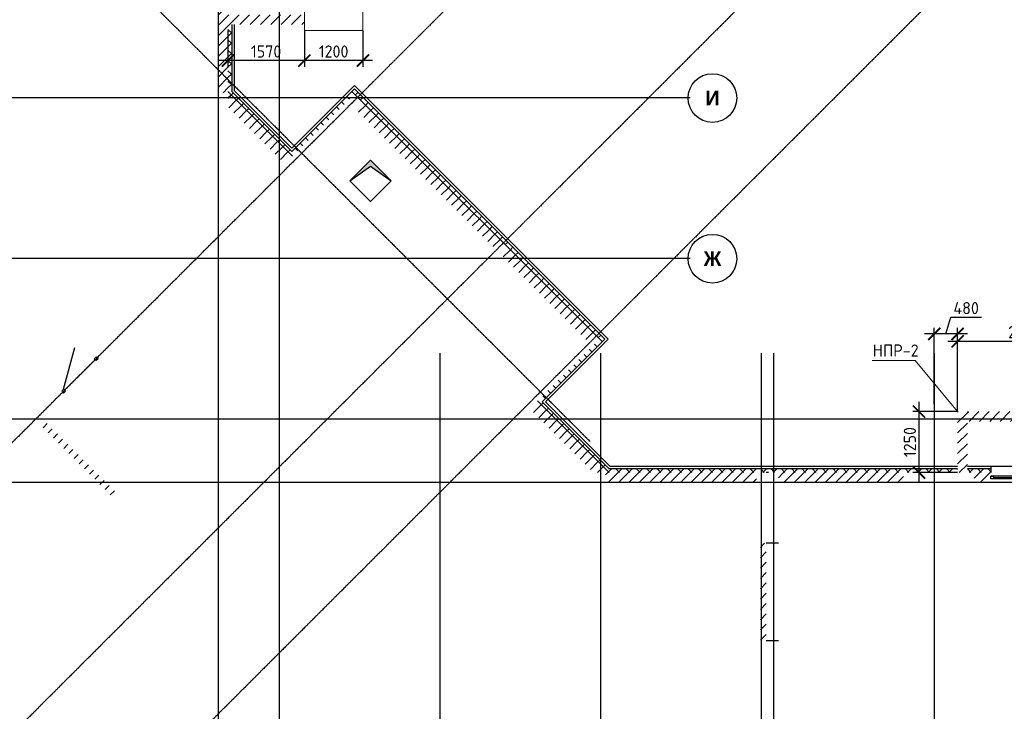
# Model space of a CAD drawing. Header units: millimetres. Extents: x 130535 to 1380046, y -52734 to 121434.
# Tile 5 of 64: x 235554 to 255765, y -31913 to -17709. Entities that reach past the tile are written whole.
import ezdxf

# ---------------------------------------------------------------- set-up
doc = ezdxf.new("R2010")
doc.units = ezdxf.units.MM
doc.linetypes.add('______5', pattern=[1.1, 0.8, -0.1, 0.1, -0.1])
doc.linetypes.add('DASHDOT_axis', pattern=[24, 20, -1.5, 1, -1.5])
doc.layers.get('DEFPOINTS').update_dxf_attribs({"color": 1, "lineweight": 0})
for name, color, linetype, lineweight in [('Standard', 7, 'Continuous', 25), ('Колонны текст', 7, 'Continuous', 0), ('Общий01', 7, 'Continuous', 13), ('Оси', 40, '______5', 18), ('РАЗМЕРЫ', 1, 'Continuous', 9)]:
    doc.layers.add(name, color=color, linetype=linetype, lineweight=lineweight)
doc.layers.add('Стена_ бетон не несущ.', color=7, linetype='Continuous', lineweight=35, true_color=0xb4b496)
doc.layers.add('Стена_ бетон несущ.', color=7, linetype='Continuous', lineweight=70, true_color=0xb4b496)
doc.styles.add('Century Gothic', font='GOTHIC.TTF')
doc.styles.add('GOST-2.304_Type-B', font='GOST Common.ttf')
doc.dimstyles.new('СПДС', dxfattribs={"dimscale": 100, "dimtxt": 2.5, "dimasz": 2.5, "dimexe": 1.25, "dimexo": 0, "dimtad": 1, "dimdec": 0, "dimtxsty": 'GOST-2.304_Type-B', "dimblk": 'ARCHTICK', "dimcen": 2.5, "dimdle": 2, "dimadec": 0, "dimazin": 2, "dimtfac": 0.75, "dimtdec": 0, "dimtmove": 1, "dimatfit": 3, "dimfxl": 1, "dimtolj": 1, "dimarcsym": 1})
pattern_1 = [(45, (387224.73, -49905.39), (-106.06602, 106.06602), []), (135, (387224.73, -49905.39), (-106.06602, -106.06602), [])]
pattern_2 = [(45, (387224.73, -49905.4), (-212.13203, 212.13203), []), (45, (387118.66, -49799.32), (-212.13203, 212.13203), [])]

# ---------------------------------------------------------------- blocks, each defined once
blk = doc.blocks.new('NSY101')
at = {"color": 0, "linetype": 'ByBlock', "lineweight": -2}
blk.add_circle((0, 0), 0.05, dxfattribs=at)
blk = doc.blocks.new('СЛОЖНЫЙ_ОБЪЕКТ_50')
at = {"layer": 'Оси', "color": 16, "linetype": 'Continuous', "lineweight": 25, "transparency": 33554687, "xscale": 9.999999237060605, "yscale": 9.999999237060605, "zscale": 9.999999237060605}
blk.add_blockref('NSY101', (-137.45, 30.588), dxfattribs=at)
at = {"layer": 'Оси', "color": 16, "linetype": 'Continuous', "lineweight": 25, "transparency": 33554687, "insert": (-137.45, 30.588), "char_height": 0.3, "width": 0.435, "attachment_point": 5, "style": 'Century Gothic'}
blk.add_mtext('\\A1;{\\fCentury Gothic|i0|b1;\\H0.300000;\\W1.000000;\\C16;И}\\P', dxfattribs=at)
blk = doc.blocks.new('СЛОЖНЫЙ_ОБЪЕКТ_51')
at = {"layer": 'Оси', "color": 16, "linetype": 'Continuous', "lineweight": 25, "transparency": 33554687, "xscale": 9.999999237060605, "yscale": 9.999999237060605, "zscale": 9.999999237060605}
blk.add_blockref('NSY101', (-137.45, 27.288), dxfattribs=at)
at = {"layer": 'Оси', "color": 16, "linetype": 'Continuous', "lineweight": 25, "transparency": 33554687, "insert": (-137.45, 27.288), "char_height": 0.3, "width": 0.54, "attachment_point": 5, "style": 'Century Gothic'}
blk.add_mtext('\\A1;{\\fCentury Gothic|i0|b1;\\H0.300000;\\W1.000000;\\C16;Ж}\\P', dxfattribs=at)
blk = doc.blocks.new('СЛОЖНЫЙ_ОБЪЕКТ_54')
at = {"layer": 'Общий01', "linetype": 'Continuous', "lineweight": 25, "true_color": 0x6d6d6d, "transparency": 33554687}
blk.add_hatch(color=251, dxfattribs=at).paths.add_polyline_path([(-144.467, 29.312), (-144.892, 28.888), (-144.467, 29.191), (-144.043, 28.888)])
at = {"layer": 'Общий01', "color": 7, "linetype": 'Continuous', "lineweight": 25, "transparency": 33554687}
for p, q in [((-144.892, 28.888), (-144.467, 29.312)), ((-144.467, 29.312), (-144.043, 28.888)), ((-144.892, 28.888), (-144.467, 29.191)), ((-144.467, 29.191), (-144.043, 28.888)), ((-144.467, 28.464), (-144.892, 28.888)), ((-144.043, 28.888), (-144.467, 28.464))]:
    blk.add_line(p, q, dxfattribs=at)
blk = doc.blocks.new('_ArchTick')
at = {"color": 0, "linetype": 'ByBlock', "const_width": 0.15}
blk.add_lwpolyline([(-0.5, -0.5), (0.5, 0.5)], dxfattribs=at)
blk = doc.blocks.new('*D216')
at = {"layer": 'DEFPOINTS', "color": 0, "linetype": 'Continuous', "lineweight": 0, "transparency": 16777216}
for p in [(257538, -24314), (254808, -25759), (257538, -25759, -350)]:
    blk.add_point(p, dxfattribs=at)
at = {"layer": 'РАЗМЕРЫ', "color": 0, "linetype": 'Continuous', "lineweight": -2, "transparency": 16777216}
for p, q in [((254808, -25759), (254808, -24189)), ((257538, -25759), (257538, -24189)), ((254608, -24314), (257738, -24314))]:
    blk.add_line(p, q, dxfattribs=at)
at = {"layer": 'РАЗМЕРЫ', "color": 0, "linetype": 'Continuous', "lineweight": -2, "transparency": 16777216, "xscale": 250, "yscale": 250, "zscale": 250, "rotation": 180}
blk.add_blockref('_ArchTick', (254808, -24314), dxfattribs=at)
at = {"layer": 'РАЗМЕРЫ', "color": 0, "linetype": 'Continuous', "lineweight": -2, "transparency": 16777216, "xscale": 250, "yscale": 250, "zscale": 250}
blk.add_blockref('_ArchTick', (257538, -24314), dxfattribs=at)
at = {"layer": 'РАЗМЕРЫ', "color": 0, "linetype": 'Continuous', "lineweight": 0, "transparency": 16777216, "insert": (256173, -24126), "char_height": 250, "attachment_point": 5, "style": 'GOST-2.304_Type-B'}
blk.add_mtext('\\A1;2700', dxfattribs=at)
blk = doc.blocks.new('*D217')
at = {"layer": 'DEFPOINTS', "color": 0, "linetype": 'Continuous', "lineweight": 0, "transparency": 16777216}
for p in [(254328, -24163), (254328, -25608), (254808, -25759)]:
    blk.add_point(p, dxfattribs=at)
at = {"layer": 'РАЗМЕРЫ', "color": 0, "linetype": 'Continuous', "lineweight": -2, "transparency": 16777216}
for p, q in [((254568, -24163), (254671, -23820)), ((254671, -23820), (255296, -23820)), ((254328, -25608), (254328, -24038)), ((254808, -25759), (254808, -24038)), ((255008, -24163), (254128, -24163))]:
    blk.add_line(p, q, dxfattribs=at)
at = {"layer": 'РАЗМЕРЫ', "color": 0, "linetype": 'Continuous', "lineweight": -2, "transparency": 16777216, "xscale": 250, "yscale": 250, "zscale": 250, "rotation": 180}
blk.add_blockref('_ArchTick', (254328, -24163), dxfattribs=at)
at = {"layer": 'РАЗМЕРЫ', "color": 0, "linetype": 'Continuous', "lineweight": -2, "transparency": 16777216, "xscale": 250, "yscale": 250, "zscale": 250}
blk.add_blockref('_ArchTick', (254808, -24163), dxfattribs=at)
at = {"layer": 'РАЗМЕРЫ', "color": 0, "linetype": 'Continuous', "lineweight": 0, "transparency": 16777216, "insert": (254983, -23632), "char_height": 250, "attachment_point": 5, "style": 'GOST-2.304_Type-B'}
blk.add_mtext('\\A1;480', dxfattribs=at)
blk = doc.blocks.new('*D218')
at = {"layer": 'DEFPOINTS', "color": 0, "linetype": 'Continuous', "lineweight": 0, "transparency": 16777216}
for p in [(254808, -25759), (254014, -27009), (254808, -27009, -350)]:
    blk.add_point(p, dxfattribs=at)
at = {"layer": 'РАЗМЕРЫ', "color": 0, "linetype": 'Continuous', "lineweight": -2, "transparency": 16777216}
for p, q in [((254014, -25559), (254014, -27209)), ((254808, -25759), (253889, -25759)), ((254808, -27009), (253889, -27009))]:
    blk.add_line(p, q, dxfattribs=at)
at = {"layer": 'РАЗМЕРЫ', "color": 0, "linetype": 'Continuous', "lineweight": -2, "transparency": 16777216, "xscale": 250, "yscale": 250, "zscale": 250}
for p, rotation in [((254014, -25759), 90), ((254014, -27009), 270)]:
    blk.add_blockref('_ArchTick', p, dxfattribs=dict(at, rotation=rotation))
at = {"layer": 'РАЗМЕРЫ', "color": 0, "linetype": 'Continuous', "lineweight": 0, "transparency": 16777216, "insert": (253827, -26384), "char_height": 250, "attachment_point": 5, "rotation": 90, "style": 'GOST-2.304_Type-B'}
blk.add_mtext('\\A1;1250', dxfattribs=at)
blk = doc.blocks.new('*D582')
at = {"layer": 'DEFPOINTS', "color": 0, "linetype": 'Continuous', "lineweight": 0, "transparency": 16777216}
for p in [(241398, -17929, -350), (242598, -17929, -350), (241398, -18549)]:
    blk.add_point(p, dxfattribs=at)
at = {"layer": 'РАЗМЕРЫ', "color": 0, "linetype": 'Continuous', "lineweight": -2, "transparency": 16777216}
for p, q in [((241398, -17929), (241398, -18674)), ((242598, -17929), (242598, -18674)), ((242798, -18549), (241198, -18549))]:
    blk.add_line(p, q, dxfattribs=at)
at = {"layer": 'РАЗМЕРЫ', "color": 0, "linetype": 'Continuous', "lineweight": -2, "transparency": 16777216, "xscale": 250, "yscale": 250, "zscale": 250, "rotation": 180}
blk.add_blockref('_ArchTick', (241398, -18549), dxfattribs=at)
at = {"layer": 'РАЗМЕРЫ', "color": 0, "linetype": 'Continuous', "lineweight": -2, "transparency": 16777216, "xscale": 250, "yscale": 250, "zscale": 250}
blk.add_blockref('_ArchTick', (242598, -18549), dxfattribs=at)
at = {"layer": 'РАЗМЕРЫ', "color": 0, "linetype": 'Continuous', "lineweight": 0, "transparency": 16777216, "insert": (241998, -18362), "char_height": 250, "attachment_point": 5, "style": 'GOST-2.304_Type-B'}
blk.add_mtext('\\A1;1200', dxfattribs=at)
blk = doc.blocks.new('*D583')
at = {"layer": 'DEFPOINTS', "color": 0, "linetype": 'Continuous', "lineweight": 0, "transparency": 16777216}
for p in [(239828, -17929, -350), (241398, -17929), (239828, -18549)]:
    blk.add_point(p, dxfattribs=at)
at = {"layer": 'РАЗМЕРЫ', "color": 0, "linetype": 'Continuous', "lineweight": -2, "transparency": 16777216}
for p, q in [((239828, -17929), (239828, -18674)), ((241398, -17929), (241398, -18674)), ((241598, -18549), (239628, -18549))]:
    blk.add_line(p, q, dxfattribs=at)
at = {"layer": 'РАЗМЕРЫ', "color": 0, "linetype": 'Continuous', "lineweight": -2, "transparency": 16777216, "xscale": 250, "yscale": 250, "zscale": 250, "rotation": 180}
blk.add_blockref('_ArchTick', (239828, -18549), dxfattribs=at)
at = {"layer": 'РАЗМЕРЫ', "color": 0, "linetype": 'Continuous', "lineweight": -2, "transparency": 16777216, "xscale": 250, "yscale": 250, "zscale": 250}
blk.add_blockref('_ArchTick', (241398, -18549), dxfattribs=at)
at = {"layer": 'РАЗМЕРЫ', "color": 0, "linetype": 'Continuous', "lineweight": 0, "transparency": 16777216, "insert": (240613, -18362), "char_height": 250, "attachment_point": 5, "style": 'GOST-2.304_Type-B'}
blk.add_mtext('\\A1;1570', dxfattribs=at)

msp = doc.modelspace()

# ---------------------------------------------------------------- hatches: boundary and pattern name
at = {"layer": 'Общий01', "linetype": 'Continuous', "lineweight": 13, "transparency": 33554687}
h = msp.add_hatch(dxfattribs=at)
h.set_pattern_fill('__________6', scale=100, style=0, pattern_type=2)
h.set_pattern_definition(pattern_1)
h.paths.add_polyline_path([(247389.2, -24334), (247445.8, -24390.6), (247566, -24270.4), (242425, -19129.4), (241138, -20416.3), (239907.8, -19186), (239907.8, -17808.5), (239827.8, -17808.5), (239827.8, -19219.2), (241138, -20529.4), (242425, -19242.5), (247452.8, -24270.4)], flags=0)
h = msp.add_hatch(dxfattribs=at)
h.set_pattern_fill('__________6', scale=100, style=0, pattern_type=2)
h.set_pattern_definition(pattern_1)
h.paths.add_polyline_path([(247650.3, -26928.5), (246279, -25557.3), (247566, -24270.4), (247445.8, -24150.1), (247389.2, -24206.7), (247452.8, -24270.4), (246165.9, -25557.3), (247617.1, -27008.5), (254807.8, -27008.5), (254807.8, -26928.5)], flags=0)
h = msp.add_hatch(dxfattribs=at)
h.set_pattern_fill('__________6', scale=100, style=0, pattern_type=2)
h.set_pattern_definition(pattern_1)
h.paths.add_polyline_path([(255487.8, -27008.5), (255487.8, -26928.5), (255007.8, -26928.5), (255007.8, -27008.5)], flags=0)
at = {"layer": 'Стена_ бетон не несущ.', "linetype": 'Continuous', "lineweight": 35, "transparency": 33554687}
h = msp.add_hatch(dxfattribs=at)
h.set_pattern_fill('__________301', scale=100, style=0, pattern_type=2)
h.set_pattern_definition(pattern_2)
h.paths.add_polyline_path([(235933.7, -25988.3), (237468.2, -27522.8), (237553.1, -27437.9), (236018.6, -25903.4)], flags=0)
h = msp.add_hatch(dxfattribs=at)
h.set_pattern_fill('__________301', scale=100, style=0, pattern_type=2)
h.set_pattern_definition(pattern_2)
h.paths.add_polyline_path([(250877.8, -30463.5), (250877.8, -28458.5), (250757.8, -28458.5), (250757.8, -30463.5)], flags=0)
at = {"layer": 'Стена_ бетон несущ.', "linetype": 'Continuous', "lineweight": 35, "transparency": 33554687}
h = msp.add_hatch(dxfattribs=at)
h.set_pattern_fill('__________5', scale=100, style=0, pattern_type=2)
h.set_pattern_definition(pattern_2)
h.paths.add_polyline_path([(239627.8, -17108.5), (239627.8, -19208.5), (239827.8, -19208.5), (239827.8, -17108.5)], flags=0)
h = msp.add_hatch(dxfattribs=at)
h.set_pattern_fill('__________5', scale=100, style=0, pattern_type=2)
h.set_pattern_definition(pattern_2)
h.paths.add_polyline_path([(241397.8, -17608.5), (239827.8, -17608.5), (239827.8, -17808.5), (241397.8, -17808.5)], flags=0)
h = msp.add_hatch(dxfattribs=at)
h.set_pattern_fill('__________5', scale=100, style=0, pattern_type=2)
h.set_pattern_definition(pattern_2)
h.paths.add_polyline_path([(241138, -20529.4), (239827.8, -19219.2), (239827.8, -19502), (240996.6, -20670.8)], flags=0)
h = msp.add_hatch(dxfattribs=at)
h.set_pattern_fill('__________5', scale=100, style=0, pattern_type=2)
h.set_pattern_definition(pattern_2)
h.paths.add_polyline_path([(245416.1, -22233.6), (242552.3, -19369.8), (242410.8, -19511.2), (245274.7, -22375)], flags=0)
h = msp.add_hatch(dxfattribs=at)
h.set_pattern_fill('__________5', scale=100, style=0, pattern_type=2)
h.set_pattern_definition(pattern_2)
h.paths.add_polyline_path([(245401.9, -22502.3), (247184.1, -24284.5), (247325.6, -24143.1), (245543.4, -22360.9)], flags=0)
h = msp.add_hatch(dxfattribs=at)
h.set_pattern_fill('__________5', scale=100, style=0, pattern_type=2)
h.set_pattern_definition(pattern_2)
h.paths.add_polyline_path([(247617.1, -27008.5), (246165.9, -25557.3), (246024.5, -25698.7), (247334.3, -27008.5)], flags=0)
h = msp.add_hatch(dxfattribs=at)
h.set_pattern_fill('__________5', scale=100, style=0, pattern_type=2)
h.set_pattern_definition(pattern_2)
h.paths.add_polyline_path([(255007.8, -27008.5), (255007.8, -25758.5), (254807.8, -25758.5), (254807.8, -27008.5)], flags=0)
h = msp.add_hatch(dxfattribs=at)
h.set_pattern_fill('__________5', scale=100, style=0, pattern_type=2)
h.set_pattern_definition(pattern_2)
h.paths.add_polyline_path([(255007.8, -25958.5), (257537.8, -25958.5), (257537.8, -25758.5), (255007.8, -25758.5)], flags=0)
h = msp.add_hatch(dxfattribs=at)
h.set_pattern_fill('__________5', scale=100, style=0, pattern_type=2)
h.set_pattern_definition(pattern_2)
h.paths.add_polyline_path([(247577.8, -27208.5), (250677.8, -27208.5), (250677.8, -27008.5), (247577.8, -27008.5)], flags=0)
h = msp.add_hatch(dxfattribs=at)
h.set_pattern_fill('__________5', scale=100, style=0, pattern_type=2)
h.set_pattern_definition(pattern_2)
h.paths.add_polyline_path([(251127.8, -27208.5), (253697.8, -27208.5), (253697.8, -27008.5), (251127.8, -27008.5)], flags=0)
h = msp.add_hatch(dxfattribs=at)
h.set_pattern_fill('__________5', scale=100, style=0, pattern_type=2)
h.set_pattern_definition(pattern_2)
h.paths.add_polyline_path([(255487.8, -27208.5), (255487.8, -27008.5), (255147.8, -27008.5), (255147.8, -27208.5)], flags=0)

# ---------------------------------------------------------------- linework, layer by layer
at = {"color": 7, "linetype": 'DASHDOT_axis'}
for p, q in [((239627.8, 5808.8), (239627.8, -45070.9)), ((240877.8, 5808.8), (240877.8, -45070.9)), ((251393.5, -10401.2), (224427.8, -37366.9)), ((254384.6, -13392.3), (227418.9, -40358)), ((256294.1, -15301.8), (229328.4, -42267.5)), ((236201.3, -15309.9), (247266.5, -26375.1)), ((217262.6, -19308.5), (249317.1, -19308.5)), ((217262.6, -22608.5), (249317.1, -22608.5)), ((244177.8, -24555.5), (244177.8, -45070.9)), ((247477.8, -24555.5), (247477.8, -45070.9)), ((250777.8, -24555.5), (250777.8, -45070.9)), ((251027.8, -24555.5), (251027.8, -45070.9)), ((254327.8, -24555.5), (254327.8, -45070.9)), ((217262.6, -25908.5), (295644.3, -25908.5)), ((217262.6, -27208.5), (295644.3, -27208.5))]:
    msp.add_line(p, q, dxfattribs=at)
at = {"layer": 'Standard', "color": 7, "linetype": 'Continuous', "lineweight": 13, "transparency": 33554687}
for p, q in [((237123.1, -24632.1), (237083.5, -24671.7)), ((237162.7, -24671.7), (237123.1, -24632.1)), ((237083.5, -24671.7), (237123.1, -24711.3)), ((237123.1, -24711.3), (237162.7, -24671.7)), ((236455.6, -25299.6), (236416, -25339.2)), ((236416, -25339.2), (236455.6, -25378.8)), ((236495.2, -25339.2), (236455.6, -25299.6)), ((236455.6, -25378.8), (236495.2, -25339.2))]:
    msp.add_line(p, q, dxfattribs=at)
at = {"layer": 'Standard', "color": 7, "linetype": 'Continuous', "lineweight": 25, "transparency": 33554687}
for p, q in [((255487.8, -27080.5), (255543.8, -27080.5)), ((255487.8, -27136.5), (255487.8, -27080.5)), ((256587.8, -27080.5), (255487.8, -27080.5)), ((255543.8, -27080.5), (255543.8, -27136.5)), ((255543.8, -27136.5), (255487.8, -27136.5)), ((256587.8, -27136.5), (255487.8, -27136.5))]:
    msp.add_line(p, q, dxfattribs=at)
at = {"layer": 'Standard', "color": 7, "linetype": 'Continuous', "lineweight": 13, "transparency": 33554687}
for points in [[(236475.4, -25319.4, -3699), (236475.4, -25319.4, -1656), (237103.3, -24691.5, -1656), (237103.3, -24691.5, -3699)], [(255543.8, -27108.5, -1794), (255543.8, -27108.5, -606), (256531.8, -27108.5, -606), (256531.8, -27108.5, -1794)]]:
    msp.add_3dface(points, dxfattribs=at)
at = {"layer": 'Колонны текст', "color": 7, "linetype": 'Continuous', "lineweight": 0}
msp.add_lwpolyline([(254807.8, -25758.5), (253935.6, -24708.6), (253052.1, -24708.6)], dxfattribs=at)
at = {"layer": 'Общий01', "color": 7, "linetype": 'Continuous', "lineweight": 25, "transparency": 33554687}
for p, q in [((239907.8, -17808.5), (239907.8, -19186)), ((239957.8, -17808.5), (239957.8, -19165.3)), ((239907.8, -19186), (241138, -20416.3)), ((239957.8, -19165.3), (241138, -20345.6)), ((241138, -20345.6), (242425, -19058.6)), ((241138, -20416.3), (242425, -19129.4)), ((242425, -19058.6), (247636.7, -24270.4)), ((242425, -19129.4), (247566, -24270.4)), ((247566, -24270.4), (246279, -25557.3)), ((247636.7, -24270.4), (246349.8, -25557.3)), ((246279, -25557.3), (247650.3, -26928.5)), ((246349.8, -25557.3), (247671, -26878.5)), ((247671, -26878.5), (254807.8, -26878.5)), ((255007.8, -26878.5), (257407.8, -26878.5)), ((255487.8, -26878.5), (255487.8, -27008.5)), ((247650.3, -26928.5), (254807.8, -26928.5)), ((250927.8, -27008.5), (250877.8, -27008.5)), ((255007.8, -26928.5), (255487.8, -26928.5)), ((251127.8, -28458.5), (250877.8, -28458.5)), ((251127.8, -30463.5), (250877.8, -30463.5))]:
    msp.add_line(p, q, dxfattribs=at)
at = {"layer": 'РАЗМЕРЫ', "color": 7, "linetype": 'Continuous', "lineweight": 0, "elevation": -350}
msp.add_lwpolyline([(242597.8, -16528.5), (242597.8, -17928.5), (241397.8, -17928.5), (241397.8, -16528.5), (242597.8, -16528.5)], dxfattribs=at)
at = {"layer": 'Стена_ бетон несущ.', "color": 7, "linetype": 'Continuous', "lineweight": 25, "transparency": 33554687}
msp.add_line((236455.6, -25299.6), (236685.4, -24441.8), dxfattribs=at)

# ---------------------------------------------------------------- block references
at = {"layer": 'Общий01', "color": 7, "linetype": 'Continuous', "lineweight": 25, "transparency": 33554687, "xscale": 1000, "yscale": 1000, "zscale": 1000}
msp.add_blockref('СЛОЖНЫЙ_ОБЪЕКТ_54', (387224.7, -49905.4), dxfattribs=at)
at = {"layer": 'Оси', "color": 7, "linetype": 'Continuous', "lineweight": 25, "transparency": 33554687, "xscale": 1000, "yscale": 1000, "zscale": 1000}
for name in ['СЛОЖНЫЙ_ОБЪЕКТ_50', 'СЛОЖНЫЙ_ОБЪЕКТ_51']:
    msp.add_blockref(name, (387224.7, -49905.4), dxfattribs=at)

# ---------------------------------------------------------------- texts
at = {"layer": 'Колонны текст', "color": 7, "linetype": 'Continuous', "lineweight": 0, "insert": (253063.5, -24378.6), "char_height": 250, "attachment_point": 1, "style": 'GOST-2.304_Type-B'}
msp.add_mtext_dynamic_manual_height_columns('НПР-2', width=725.06, gutter_width=12.5, heights=[0], dxfattribs=at)

# ---------------------------------------------------------------- dimensions: what is measured, and where the dimension line sits
at = {"layer": 'РАЗМЕРЫ', "color": 7, "linetype": 'Continuous', "lineweight": 0}
for base, p1, p2, picture, middle in [((239827.8, -18549.2), (241397.8, -17928.5), (239827.8, -17928.5, -350), '*D583', (240612.8, -18361.7)), ((241397.8, -18549.2), (242597.8, -17928.5, -350), (241397.8, -17928.5, -350), '*D582', (241997.8, -18361.7)), ((254327.8, -24163.3), (254807.8, -25758.5), (254327.8, -25608), '*D217', (254733.4, -23632.1))]:
    dim = msp.add_linear_dim(base=base, p1=p1, p2=p2, dimstyle='СПДС', dxfattribs=at)
    dim.commit()
    dim.dimension.update_dxf_attribs({"geometry": picture, "text_midpoint": middle})
dim = msp.add_linear_dim(base=(257537.8, -24313.9), p1=(254807.8, -25758.5), p2=(257537.8, -25758.5, -350), text='2700', dimstyle='СПДС', dxfattribs=at)
dim.commit()
dim.dimension.update_dxf_attribs({"geometry": '*D216', "text_midpoint": (256172.8, -24126.4)})
dim = msp.add_linear_dim(base=(254014.1, -27008.5), p1=(254807.8, -25758.5), p2=(254807.8, -27008.5, -350), angle=90, dimstyle='СПДС', dxfattribs=at)
dim.commit()
dim.dimension.update_dxf_attribs({"geometry": '*D218', "text_midpoint": (253826.6, -26383.5)})

doc.saveas('drawing.dxf')
